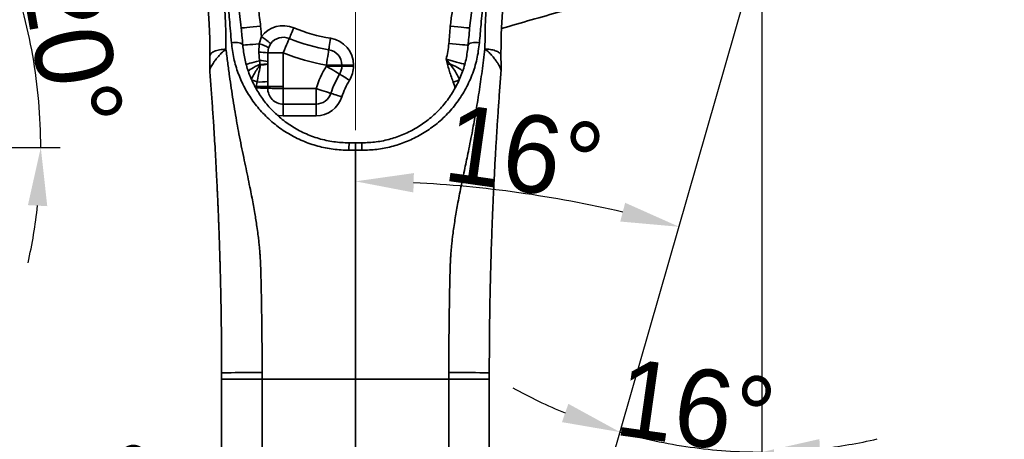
# Model space of a CAD drawing. Header units: millimetres. Extents: x 7702 to 16913, y -3294 to 4428.
# Tile 47 of 88: x 10334 to 10842, y 2549 to 2765. Entities that reach past the tile are written whole.
import ezdxf

# ---------------------------------------------------------------- set-up
doc = ezdxf.new("R2010")
doc.units = ezdxf.units.MM
doc.header["$LTSCALE"] = 6
doc.header["$PDSIZE"] = -1
doc.linetypes.add('CENTER', pattern=[50.8, 31.75, -6.35, 6.35, -6.35])
doc.linetypes.add('CENTERX2', pattern=[20.32, 12.7, -2.54, 2.54, -2.54])
doc.layers.add('中心线', color=4, linetype='CENTERX2', lineweight=20)
doc.layers.add('细点划线', color=6, linetype='CENTER')
doc.layers.add('虚拟位置', color=2, linetype='Continuous')
doc.dimstyles.new('ISO-25', dxfattribs={"dimtxt": 40, "dimasz": 30, "dimexe": 10, "dimexo": 0.625, "dimtad": 1, "dimtoh": 1, "dimdec": 1, "dimtxsty": 'Standard', "dimcen": 2.5, "dimclrd": 1, "dimclre": 1, "dimclrt": 4, "dimadec": 0, "dimazin": 0, "dimtfac": 1, "dimtdec": 1, "dimtmove": 0, "dimatfit": 3, "dimfxl": 1, "dimarcsym": 0})

# ---------------------------------------------------------------- blocks, each defined once
blk = doc.blocks.new('*D19')
at = {"layer": 'Defpoints', "color": 0, "linetype": 'ByBlock', "transparency": 16777216}
for p in [(10507.09, 2890.52), (10071.17, 2699.2), (10417.95, 2508.34), (10507.09, 2076.65), (10507.09, 1976.65)]:
    blk.add_point(p, dxfattribs=at)
at = {"layer": '中心线', "color": 1, "linetype": 'ByBlock', "lineweight": -2, "transparency": 16777216}
blk.add_arc((10507.09, 2076.65), 440.8, 93.9002, 121.0998, dxfattribs=at)
at = {"layer": '中心线', "color": 1, "linetype": 'ByBlock', "transparency": 16777216}
for points in [[(10476.94, 2521.43), (10477.28, 2511.43), (10507.09, 2517.45)], [(10282.13, 2449.9), (10276.68, 2458.28), (10254.26, 2437.73)]]:
    blk.add_solid(points, dxfattribs=at)
at = {"layer": '中心线', "color": 4, "linetype": 'ByBlock', "transparency": 16777216, "insert": (10368.34, 2516.72), "char_height": 40, "attachment_point": 5, "rotation": 17.5}
blk.add_mtext('{\\C3;35°}', dxfattribs=at)
blk = doc.blocks.new('*D20')
at = {"layer": 'Defpoints', "color": 0, "linetype": 'ByBlock', "transparency": 16777216}
for p in [(10507.09, 2890.52), (10860.79, 2339.97), (11255.54, 2208.62), (10507.09, 2076.65), (10507.09, 1976.65)]:
    blk.add_point(p, dxfattribs=at)
at = {"layer": '中心线', "color": 1, "linetype": 'ByBlock', "lineweight": -2, "transparency": 16777216}
blk.add_arc((10507.09, 2076.65), 440.95, 13.8989, 86.1011, dxfattribs=at)
at = {"layer": '中心线', "color": 1, "linetype": 'ByBlock', "transparency": 16777216}
for points in [[(10536.9, 2511.58), (10537.24, 2521.58), (10507.09, 2517.6)], [(10940.02, 2183.6), (10930.24, 2181.53), (10941.34, 2153.22)]]:
    blk.add_solid(points, dxfattribs=at)
at = {"layer": '中心线', "color": 4, "linetype": 'ByBlock', "transparency": 16777216, "insert": (10803.79, 2430.24), "char_height": 40, "attachment_point": 5, "rotation": 320}
blk.add_mtext('{\\C3;80°}', dxfattribs=at)
blk = doc.blocks.new('*D21')
at = {"layer": 'Defpoints', "color": 0, "transparency": 16777216}
for p in [(10757.15, 2948.88), (10343.02, 2730.98), (10071.17, 2699.2), (10071.17, 2699.2), (10199.74, 2699.2)]:
    blk.add_point(p, dxfattribs=at)
at = {"layer": '中心线', "color": 1, "lineweight": -2, "transparency": 16777216}
blk.add_line((10200.37, 2699.2), (10354.87, 2699.2), dxfattribs=at)
for start, end in [(26.2833, 32.5665), (0, 20), (347.4335, 353.7167)]:
    blk.add_arc((10071.17, 2699.2), 273.7, start, end, dxfattribs=at)
at = {"layer": '中心线', "color": 1, "transparency": 16777216}
for points in [[(10321.18, 2822.37), (10311.98, 2818.44), (10328.37, 2792.81)], [(10338.24, 2669.52), (10348.22, 2668.97), (10344.87, 2699.2)]]:
    blk.add_solid(points, dxfattribs=at)
at = {"layer": '中心线', "color": 4, "transparency": 16777216, "insert": (10361.03, 2750.31), "char_height": 40, "attachment_point": 5, "rotation": 280}
blk.add_mtext('{\\C3;20°}', dxfattribs=at)
blk = doc.blocks.new('*D24')
at = {"layer": 'Defpoints', "color": 0, "linetype": 'ByBlock', "transparency": 16777216}
for p in [(10507.09, 2890.52), (10716.59, 2807.2), (10619.11, 2671.33), (10507.09, 2076.65), (10507.09, 1976.65)]:
    blk.add_point(p, dxfattribs=at)
at = {"layer": '中心线', "color": 1, "linetype": 'ByBlock', "lineweight": -2, "transparency": 16777216}
blk.add_arc((10507.09, 2076.65), 605.14, 76.83925, 87.15925, dxfattribs=at)
at = {"layer": '中心线', "color": 1, "linetype": 'ByBlock', "transparency": 16777216}
for points in [[(10536.96, 2676.05), (10537.21, 2686.04), (10507.09, 2681.79)], [(10646.13, 2670.73), (10643.61, 2661.05), (10673.91, 2658.34)]]:
    blk.add_solid(points, dxfattribs=at)
at = {"layer": '中心线', "color": 4, "linetype": 'ByBlock', "transparency": 16777216, "insert": (10594.19, 2696.32), "char_height": 40, "attachment_point": 5, "rotation": 351.9993}
blk.add_mtext('{\\C3;16°}', dxfattribs=at)
blk = doc.blocks.new('*D25')
at = {"layer": 'Defpoints', "color": 0, "transparency": 16777216}
for p in [(10757.15, 2948.88), (10071.17, 2699.2), (10071.17, 2699.2), (10213.51, 2649.26), (10638.49, 2239.8)]:
    blk.add_point(p, dxfattribs=at)
at = {"layer": '中心线', "color": 1, "lineweight": -2, "transparency": 16777216}
blk.add_arc((10071.17, 2699.2), 150.84, 332.4139, 8.5861, dxfattribs=at)
at = {"layer": '中心线', "color": 1, "transparency": 16777216}
for points in [[(10215.48, 2720.49), (10225.17, 2722.96), (10212.92, 2750.79)], [(10209.05, 2626.61), (10200.69, 2632.09), (10188.4, 2604.27)]]:
    blk.add_solid(points, dxfattribs=at)
at = {"layer": '中心线', "color": 4, "transparency": 16777216, "insert": (10199.61, 2677.71), "char_height": 40, "attachment_point": 5, "rotation": 80.5}
blk.add_mtext('{\\C3;59°}', dxfattribs=at)
blk = doc.blocks.new('*D26')
at = {"layer": 'Defpoints', "color": 0, "transparency": 16777216}
for p in [(10716.59, 2807.2), (10716.59, 2807.2), (10667.52, 2546.67), (10507.09, 2076.65), (10716.58, 2077.2)]:
    blk.add_point(p, dxfattribs=at)
at = {"layer": '中心线', "color": 1, "lineweight": -2, "transparency": 16777216}
for start, end in [(241.0247, 247.5116), (253.9985, 269.9985), (276.4854, 282.9724)]:
    blk.add_arc((10716.59, 2807.2), 265.12, start, end, dxfattribs=at)
at = {"layer": '中心线', "color": 1, "transparency": 16777216}
for points in [[(10616.84, 2566.97), (10613.54, 2557.52), (10643.51, 2552.36)], [(10746.82, 2538.79), (10746.26, 2548.77), (10716.59, 2542.08)]]:
    blk.add_solid(points, dxfattribs=at)
at = {"layer": '中心线', "color": 4, "transparency": 16777216, "insert": (10682.56, 2565.09), "char_height": 40, "attachment_point": 5, "rotation": 351.9985}
blk.add_mtext('{\\C3;16°}', dxfattribs=at)

msp = doc.modelspace()

# ---------------------------------------------------------------- linework, layer by layer
at = {"color": 8, "linetype": 'Continuous', "lineweight": 35, "ltscale": 2}
for p, q in [((10448.02, 2762.63), (10446.64, 2774.01)), ((10455.9, 2730.68), (10455.76, 2730.07))]:
    msp.add_line(p, q, dxfattribs=at)
at = {"color": 7, "linetype": 'Continuous', "lineweight": 35, "ltscale": 2}
for p, q in [((10567.54, 2774.01), (10565.96, 2760.92)), ((10448.22, 2760.92), (10448.02, 2762.63)), ((10457.52, 2752.76), (10458.65, 2756.48)), ((10457.25, 2748.38), (10457.52, 2752.76)), ((10463.47, 2752.91), (10462.33, 2750.74)), ((10457.58, 2744.07), (10457.25, 2748.38)), ((10462.33, 2750.74), (10461.9, 2748.14)), ((10461.9, 2748.14), (10461.9, 2743.62)), ((10461.9, 2748.14), (10469.9, 2748.14)), ((10469.9, 2748.14), (10469.9, 2730.82)), ((10458.03, 2741.88), (10457.95, 2742.18)), ((10461.9, 2742.49), (10461.9, 2742.42)), ((10461.9, 2742.42), (10461.9, 2733.26)), ((10492.09, 2741.26), (10492.09, 2741.83)), ((10492.09, 2741.83), (10500.09, 2741.83)), ((10492.09, 2741.26), (10500.09, 2741.26)), ((10500.09, 2741.26), (10500.09, 2741.83)), ((10500.09, 2741.83), (10506.09, 2741.83)), ((10500.09, 2741.26), (10506.09, 2741.26)), ((10506.09, 2741.83), (10506.09, 2741.26)), ((10431.99, 2738.95), (10431.97, 2740.03)), ((10582.19, 2738.95), (10582.21, 2740.03)), ((10455.9, 2730.68), (10455.92, 2730.81)), ((10455.92, 2730.81), (10456.35, 2733.09)), ((10461.9, 2733.26), (10461.9, 2730.82)), ((10461.9, 2730.82), (10461.9, 2730.65)), ((10461.9, 2730.82), (10469.9, 2730.82)), ((10469.88, 2729.65), (10486.78, 2729.65)), ((10469.88, 2721.65), (10469.88, 2729.65)), ((10486.78, 2729.65), (10486.78, 2721.65)), ((10469.88, 2721.65), (10486.78, 2721.65)), ((10469.88, 2721.65), (10469.88, 2715.65)), ((10486.78, 2721.65), (10486.78, 2715.65)), ((10486.78, 2715.65), (10469.88, 2715.65)), ((10507.09, 2697.83), (10507.09, 2701.65)), ((10438.09, 2504.65), (10438.09, 2579.63)), ((10507.09, 2579.65), (10507.09, 2536.65)), ((10576.09, 2579.63), (10576.09, 2504.65))]:
    msp.add_line(p, q, dxfattribs=at)
at = {"color": 7, "linetype": 'Continuous', "lineweight": 35, "ltscale": 2, "flags": 128}
for points in [[(10458.19, 2761.81), (10456.24, 2761.63), (10454.37, 2761.47), (10452.65, 2761.32), (10451.14, 2761.18), (10449.9, 2761.07), (10448.98, 2760.99), (10448.42, 2760.94), (10448.22, 2760.92)], [(10556, 2761.81), (10557.94, 2761.63), (10559.81, 2761.47), (10561.53, 2761.32), (10563.04, 2761.18), (10564.28, 2761.07), (10565.2, 2760.99), (10565.77, 2760.94), (10565.96, 2760.92)], [(10458.65, 2756.48), (10459.59, 2755.78), (10460.49, 2755.11), (10461.33, 2754.5), (10462.06, 2753.95), (10462.66, 2753.51), (10463.1, 2753.18), (10463.38, 2752.98), (10463.47, 2752.91)], [(10475.32, 2761.05), (10474.87, 2759.97), (10474.43, 2758.93), (10474.03, 2757.98), (10473.68, 2757.14), (10473.39, 2756.45), (10473.17, 2755.94), (10473.04, 2755.63), (10473, 2755.52)], [(10443.18, 2753.34), (10444.24, 2753.44), (10445.29, 2753.46), (10446.28, 2753.39), (10447.17, 2753.25), (10447.91, 2753.03), (10448.48, 2752.74), (10448.85, 2752.41), (10448.99, 2752.04)], [(10457.52, 2752.76), (10455.79, 2752.61), (10454.17, 2752.47), (10452.69, 2752.35), (10451.42, 2752.24), (10450.38, 2752.16), (10449.62, 2752.09), (10449.15, 2752.05), (10448.99, 2752.04)], [(10473, 2755.52), (10472.94, 2755.38), (10472.76, 2754.96), (10472.48, 2754.28), (10472.09, 2753.36), (10471.62, 2752.24), (10471.08, 2750.97), (10470.5, 2749.58), (10469.9, 2748.14)], [(10494.28, 2755.65), (10494.1, 2754.5), (10493.92, 2753.39), (10493.76, 2752.36), (10493.62, 2751.46), (10493.5, 2750.73), (10493.41, 2750.18), (10493.36, 2749.84), (10493.34, 2749.73)], [(10555.23, 2752.88), (10557.17, 2752.71), (10559.04, 2752.56), (10560.76, 2752.41), (10562.27, 2752.28), (10563.51, 2752.18), (10564.43, 2752.1), (10565, 2752.05), (10565.19, 2752.04)], [(10571, 2753.34), (10569.94, 2753.44), (10568.89, 2753.46), (10567.9, 2753.39), (10567.01, 2753.25), (10566.27, 2753.03), (10565.7, 2752.74), (10565.34, 2752.41), (10565.19, 2752.04)], [(10493.34, 2749.73), (10493.32, 2749.58), (10493.25, 2749.13), (10493.13, 2748.4), (10492.97, 2747.41), (10492.79, 2746.22), (10492.57, 2744.85), (10492.33, 2743.37), (10492.09, 2741.83)], [(10492.09, 2741.26), (10493.42, 2740.45), (10494.71, 2739.67), (10495.89, 2738.95), (10496.93, 2738.32), (10497.78, 2737.81), (10498.41, 2737.42), (10498.8, 2737.19), (10498.93, 2737.11)], [(10555.76, 2742.37), (10555.62, 2742.34), (10555.47, 2742.3), (10555.33, 2742.27), (10555.18, 2742.23), (10555.03, 2742.19), (10554.88, 2742.16), (10554.73, 2742.12), (10554.58, 2742.09)], [(10498.93, 2737.11), (10499.03, 2737.05), (10499.32, 2736.87), (10499.79, 2736.58), (10500.43, 2736.19), (10501.21, 2735.72), (10502.1, 2735.18), (10503.06, 2734.6), (10504.06, 2733.99)], [(10461.9, 2730.82), (10461.78, 2730.81), (10461.44, 2730.81), (10460.89, 2730.81), (10460.15, 2730.81), (10459.24, 2730.81), (10458.21, 2730.81), (10457.09, 2730.81), (10455.92, 2730.81)], [(10461.89, 2729.86), (10461.77, 2729.86), (10461.43, 2729.87), (10460.88, 2729.88), (10460.13, 2729.9), (10459.22, 2729.92), (10458.18, 2729.95), (10457.06, 2729.98), (10455.89, 2730.01)], [(10461.9, 2730.65), (10461.78, 2730.65), (10461.44, 2730.65), (10460.89, 2730.66), (10460.14, 2730.66), (10459.23, 2730.66), (10458.19, 2730.67), (10457.07, 2730.67), (10455.9, 2730.68)], [(10461.89, 2729.86), (10462.04, 2729.85), (10462.49, 2729.84), (10463.23, 2729.82), (10464.23, 2729.79), (10465.44, 2729.76), (10466.82, 2729.73), (10468.32, 2729.69), (10469.88, 2729.65)], [(10486.78, 2729.65), (10488.26, 2729.17), (10489.69, 2728.71), (10491.01, 2728.28), (10492.16, 2727.91), (10493.11, 2727.6), (10493.81, 2727.37), (10494.24, 2727.23), (10494.39, 2727.18)], [(10494.39, 2727.18), (10494.5, 2727.15), (10494.82, 2727.04), (10495.35, 2726.87), (10496.06, 2726.64), (10496.93, 2726.36), (10497.91, 2726.04), (10498.98, 2725.7), (10500.1, 2725.34)], [(10438.09, 2582.92), (10438.3, 2582.94), (10438.91, 2582.96), (10439.92, 2582.99), (10441.31, 2583.01), (10443.06, 2583.03), (10445.13, 2583.05), (10447.49, 2583.06), (10450.1, 2583.07), (10452.92, 2583.09), (10455.9, 2583.09), (10458.98, 2583.1)], [(10438.09, 2579.63), (10438.3, 2579.63), (10438.91, 2579.64), (10439.92, 2579.64), (10441.31, 2579.64), (10443.06, 2579.64), (10445.13, 2579.64), (10447.49, 2579.64), (10450.11, 2579.65), (10452.92, 2579.65), (10455.9, 2579.65), (10458.98, 2579.65)], [(10459.03, 2515.19), (10459, 2551.29), (10458.98, 2579.65)], [(10555.2, 2579.65), (10555.17, 2543.55), (10555.15, 2515.19)], [(10576.09, 2582.92), (10575.89, 2582.94), (10575.27, 2582.96), (10574.26, 2582.99), (10572.87, 2583.01), (10571.13, 2583.03), (10569.05, 2583.05), (10566.69, 2583.06), (10564.08, 2583.07), (10561.26, 2583.09), (10558.28, 2583.09), (10555.2, 2583.1)], [(10576.09, 2579.63), (10575.89, 2579.63), (10575.27, 2579.64), (10574.26, 2579.64), (10572.87, 2579.64), (10571.12, 2579.64), (10569.05, 2579.64), (10566.69, 2579.64), (10564.08, 2579.65), (10561.26, 2579.65), (10558.28, 2579.65), (10555.2, 2579.65)]]:
    msp.add_lwpolyline(points, dxfattribs=at)
at = {"color": 8, "linetype": 'Continuous', "lineweight": 35, "ltscale": 2, "flags": 128}
for points in [[(10457.58, 2744.07), (10456.15, 2743.68), (10454.82, 2743.32), (10453.64, 2743), (10452.63, 2742.73), (10451.81, 2742.51), (10451.21, 2742.34), (10450.85, 2742.24), (10450.84, 2742.24)], [(10457.95, 2742.18), (10456.61, 2741.6), (10455.39, 2741.02), (10454.31, 2740.45), (10453.42, 2739.92), (10452.71, 2739.43), (10452.23, 2738.99), (10451.97, 2738.62), (10451.93, 2738.51)], [(10553.81, 2744.84), (10555.69, 2744.32), (10557.5, 2743.83), (10559.17, 2743.38), (10560.63, 2742.98), (10561.83, 2742.65), (10562.72, 2742.41), (10563.27, 2742.26), (10563.3, 2742.25)], [(10555.76, 2742.37), (10557.19, 2741.77), (10558.5, 2741.16), (10559.66, 2740.57), (10560.63, 2740.01), (10561.39, 2739.49), (10561.92, 2739.03), (10562.21, 2738.64), (10562.24, 2738.57)], [(10456.35, 2733.09), (10455.89, 2733.27), (10455.43, 2733.44), (10454.99, 2733.61), (10454.59, 2733.77), (10454.21, 2733.92), (10453.87, 2734.05), (10453.74, 2734.1)], [(10560.46, 2734.11), (10560.26, 2734.03), (10559.88, 2733.88), (10559.47, 2733.72), (10559.01, 2733.55), (10558.53, 2733.36), (10558.03, 2733.17), (10557.53, 2732.97)], [(10558.44, 2730.02), (10558.1, 2731.3), (10557.53, 2732.97), (10557.53, 2732.97), (10557.53, 2732.97)], [(10469.88, 2715.65), (10467.66, 2715.83), (10466.69, 2716.02)]]:
    msp.add_lwpolyline(points, dxfattribs=at)
at = {"color": 7, "linetype": 'Continuous', "lineweight": 35, "ltscale": 2}
for centre, radius, start, end in [((8438.09, 2582.92), 2028, 4.90956, 5.06063), ((10469.9, 2748.14), 14, 67.2061, 143.4631), ((12576.09, 2582.92), 2028, 174.93937, 175.19261), ((10507.09, 2836.65), 82, 247.2061, 261.0107), ((10451.71, 2732.15), 21.41, 60.2585, 74.2584), ((10469.9, 2748.14), 8, 67.2061, 143.4631), ((10507.09, 2836.65), 88, 247.2061, 261.0107), ((10492.09, 2741.83), 14, 0, 81.0107), ((10510.38, 2756.65), 45, 344.7819, 355.1926), ((10458.24, 2722.31), 26.09, 81.9349, 92.181), ((10507.09, 2836.65), 96, 247.2061, 261.0107), ((10492.09, 2741.83), 8, 0, 81.0107), ((10458.45, 2731.67), 12.44, 73.9081, 94.0254), ((10458.72, 2757.72), 15.56, 267.1747, 281.7998), ((10458.76, 2750.81), 8.96, 265.3604, 290.5091), ((10539.11, 2712.72), 55, 148.7397, 162.0705), ((10492.09, 2741.26), 8, 328.7397, 0), ((10492.09, 2741.26), 14, 328.7397, 0), ((10539.11, 2712.72), 47, 148.7397, 162.0705), ((10457.67, 2779.08), 46.02, 268.3606, 275.2738), ((10424.9, 2730.82), 45, 358.513, 0), ((10539.11, 2712.72), 41, 148.7397, 162.0705), ((10424.9, 2730.82), 31, 358.513, 359.7474), ((10469.88, 2729.65), 8, 178.513, 270), ((10424.9, 2730.82), 37, 358.513, 359.7474), ((10486.78, 2729.65), 8, 270, 342.0705), ((10486.78, 2729.65), 14, 270, 342.0705), ((10600.21, 2698.64), 96.46, 178.2132, 180.4815), ((10414.03, 2698.64), 96.4, 359.5178, 1.7876)]:
    msp.add_arc(centre, radius, start, end, dxfattribs=at)
for points, knots in [([(11229.8, 2796.3), (11218.84, 2798.2), (11196.92, 2802.01), (11163.88, 2806.72), (11130.68, 2810.71), (11097.33, 2813.89), (11063.86, 2816.29), (11028.91, 2817.94), (10992.5, 2818.74), (10954.66, 2818.54), (10916.84, 2817.32), (10879.08, 2815.08), (10841.4, 2811.82), (10803.83, 2807.55), (10766.4, 2802.27), (10728.5, 2795.87), (10690.17, 2788.3), (10651.46, 2779.49), (10615.5, 2770.34), (10592.61, 2763.62), (10582.41, 2760.63)], [0, 0, 0, 0, 0.050952, 0.101911, 0.152863, 0.204092, 0.255328, 0.306557, 0.364331, 0.422127, 0.479923, 0.537697, 0.59547, 0.653265, 0.71106, 0.768833, 0.829583, 0.890359, 0.951134, 1, 1, 1, 1]), ([(10439.51, 2773.93), (10439.69, 2771.38), (10440.24, 2763.52), (10440.3, 2755.49), (10440.35, 2750.06)], [0, 0, 0, 0, 0.324579, 1, 1, 1, 1]), ([(10443.18, 2753.34), (10442.83, 2757.35), (10442.22, 2764.54), (10441.56, 2771.62), (10441.27, 2774.74)], [0, 0, 0, 0, 0.559201, 1, 1, 1, 1]), ([(10458.19, 2761.81), (10458.03, 2763.32), (10457.73, 2766.24), (10456.96, 2771.13), (10456.16, 2774.46), (10455.69, 2776.42)], [0, 0, 0, 0, 0.306817, 0.593819, 1, 1, 1, 1]), ([(10558.49, 2776.42), (10558.19, 2775.21), (10557.56, 2772.68), (10556.65, 2767.81), (10556.25, 2764.13), (10556, 2761.81)], [0, 0, 0, 0, 0.251947, 0.526797, 1, 1, 1, 1]), ([(10572.91, 2774.74), (10572.54, 2770.77), (10571.88, 2763.68), (10571.27, 2756.49), (10571, 2753.34)], [0, 0, 0, 0, 0.560797, 1, 1, 1, 1]), ([(10573.84, 2750.15), (10573.88, 2755.55), (10573.94, 2763.55), (10574.49, 2771.38), (10574.67, 2773.93)], [0, 0, 0, 0, 0.674389, 1, 1, 1, 1]), ([(10432.09, 2746.74), (10432.04, 2751.88), (10431.97, 2759.48), (10431.45, 2766.92), (10431.28, 2769.33)], [0, 0, 0, 0, 0.6753704, 1, 1, 1, 1]), ([(10582.9, 2769.33), (10582.73, 2766.92), (10582.21, 2759.51), (10582.14, 2751.94), (10582.09, 2746.83)], [0, 0, 0, 0, 0.325761, 1, 1, 1, 1]), ([(10448.99, 2752.04), (10448.85, 2753.7), (10448.6, 2756.67), (10448.34, 2759.62), (10448.22, 2760.92)], [0, 0, 0, 0, 0.559786, 1, 1, 1, 1]), ([(10565.96, 2760.92), (10565.81, 2759.27), (10565.55, 2756.32), (10565.3, 2753.35), (10565.19, 2752.04)], [0, 0, 0, 0, 0.56021, 1, 1, 1, 1]), ([(10503.75, 2697.83), (10501.05, 2697.93), (10495.61, 2698.14), (10487.58, 2699.84), (10479.78, 2702.53), (10472.36, 2706.3), (10465.45, 2711.11), (10459.32, 2716.77), (10454.1, 2723.13), (10449.83, 2730.02), (10446.54, 2737.43), (10444.17, 2745.24), (10443.51, 2750.63), (10443.18, 2753.34)], [0, 0, 0, 0, 0.086826, 0.174299, 0.262933, 0.353201, 0.445421, 0.539739, 0.630084, 0.721409, 0.81364, 0.906569, 1, 1, 1, 1]), ([(10503.8, 2701.65), (10501.16, 2701.76), (10495.87, 2701.98), (10488.14, 2703.74), (10480.79, 2706.49), (10473.96, 2710.23), (10467.79, 2714.84), (10462.48, 2720.1), (10458.05, 2725.85), (10454.49, 2731.94), (10451.77, 2738.4), (10449.83, 2745.13), (10449.27, 2749.73), (10448.99, 2752.04)], [0, 0, 0, 0, 0.092826, 0.185697, 0.278667, 0.371771, 0.46502, 0.558409, 0.646585, 0.734855, 0.823197, 0.911587, 1, 1, 1, 1]), ([(10565.19, 2752.04), (10564.89, 2749.59), (10564.29, 2744.71), (10562.15, 2737.6), (10559.12, 2730.8), (10555.17, 2724.42), (10550.34, 2718.6), (10544.81, 2713.54), (10538.7, 2709.31), (10532.16, 2705.96), (10525.17, 2703.51), (10517.86, 2701.94), (10512.87, 2701.75), (10510.38, 2701.65)], [0, 0, 0, 0, 0.093763, 0.187498, 0.281176, 0.374768, 0.468249, 0.561597, 0.64949, 0.737253, 0.824902, 0.912469, 1, 1, 1, 1]), ([(10571, 2753.34), (10570.64, 2750.47), (10569.93, 2744.76), (10567.32, 2736.51), (10563.66, 2728.71), (10558.93, 2721.54), (10553.27, 2715.14), (10546.94, 2709.73), (10540.15, 2705.36), (10533.07, 2702), (10525.69, 2699.61), (10518.11, 2698.11), (10512.98, 2697.92), (10510.43, 2697.83)], [0, 0, 0, 0, 0.099074, 0.197567, 0.295247, 0.391879, 0.487374, 0.581104, 0.66757, 0.75235, 0.835742, 0.918153, 1, 1, 1, 1]), ([(10431.97, 2740.03), (10431.97, 2740.03), (10431.97, 2740.03), (10431.97, 2740.03), (10431.97, 2740.05), (10431.97, 2740.1), (10431.98, 2740.26), (10432, 2740.95), (10432.04, 2742.64), (10432.07, 2744.7), (10432.08, 2746.22), (10432.09, 2746.74)], [0, 0, 0, 0, 0.000064, 0.005884, 0.011662, 0.019639, 0.034144, 0.082532, 0.310613, 0.76371, 1, 1, 1, 1]), ([(10440.35, 2750.05), (10439.53, 2749.34), (10438.14, 2748.15), (10436.39, 2746.26), (10435.1, 2744.69), (10433.82, 2742.93), (10432.95, 2741.5), (10432.37, 2740.34), (10432.14, 2739.76), (10432.04, 2739.38), (10432, 2739.19), (10431.99, 2739.06), (10431.99, 2738.98), (10431.99, 2738.95)], [0, 0, 0, 0, 0.185421, 0.314249, 0.44611, 0.550995, 0.729338, 0.797438, 0.887204, 0.927302, 0.954953, 0.977366, 1, 1, 1, 1]), ([(10440.35, 2750.05), (10439.22, 2749.95), (10436.97, 2749.74), (10434.29, 2748.96), (10432.45, 2747.93), (10432.21, 2747.14), (10432.09, 2746.74)], [0, 0, 0, 0, 0.25, 0.499999, 0.749999, 1, 1, 1, 1]), ([(10458.98, 2583.1), (10458.97, 2586.46), (10458.96, 2593.01), (10458.88, 2602.6), (10458.78, 2611.69), (10458.64, 2620.12), (10458.51, 2626.82), (10458.4, 2631.81), (10458.31, 2635.44), (10458.21, 2638.72), (10458.07, 2641.53), (10457.91, 2643.93), (10457.73, 2646.22), (10457.49, 2648.73), (10457.2, 2651.47), (10456.8, 2654.76), (10456.32, 2658.25), (10455.77, 2661.89), (10455.17, 2665.48), (10454.51, 2669.24), (10453.75, 2673.32), (10452.86, 2677.86), (10451.82, 2682.96), (10450.66, 2688.5), (10449.46, 2694.24), (10448.23, 2700.19), (10447.07, 2706.06), (10445.99, 2711.84), (10444.98, 2717.66), (10444, 2723.69), (10443.05, 2729.89), (10442.13, 2736.29), (10441.22, 2743.03), (10440.64, 2747.69), (10440.35, 2750.05)], [0, 0, 0, 0, 0.058363, 0.113918, 0.166666, 0.216605, 0.260864, 0.283474, 0.303956, 0.324253, 0.34101, 0.353086, 0.366519, 0.381306, 0.397444, 0.414929, 0.439649, 0.459645, 0.47984, 0.504158, 0.527181, 0.553611, 0.58637, 0.620136, 0.654913, 0.691518, 0.729523, 0.762854, 0.798156, 0.836735, 0.874442, 0.912896, 0.95569, 1, 1, 1, 1]), ([(10573.84, 2750.15), (10573.35, 2746.3), (10572.41, 2738.89), (10570.82, 2727.82), (10569.18, 2717.63), (10567.35, 2707.42), (10565.46, 2697.95), (10563.41, 2688.19), (10561.51, 2679.09), (10559.78, 2670.21), (10558.36, 2662), (10557.48, 2655.83), (10556.95, 2651.41), (10556.67, 2648.79), (10556.43, 2646.2), (10556.24, 2643.74), (10556.11, 2641.54), (10556.03, 2639.98), (10555.98, 2638.87), (10555.93, 2637.65), (10555.87, 2635.59), (10555.8, 2632.38), (10555.7, 2628.19), (10555.61, 2623.8), (10555.45, 2614.98), (10555.26, 2601.55), (10555.22, 2589.37), (10555.2, 2583.1)], [0, 0, 0, 0, 0.071867, 0.138693, 0.205322, 0.260231, 0.326912, 0.379448, 0.439286, 0.49297, 0.540137, 0.586792, 0.602923, 0.618387, 0.633182, 0.648565, 0.661615, 0.67183, 0.675986, 0.681011, 0.693208, 0.711953, 0.737246, 0.766374, 0.788492, 0.891091, 1, 1, 1, 1]), ([(10582.19, 2738.95), (10582.14, 2739.28), (10582.05, 2739.93), (10581.22, 2741.55), (10580.23, 2743.13), (10579.1, 2744.71), (10577.68, 2746.45), (10575.91, 2748.35), (10574.55, 2749.52), (10573.84, 2750.15)], [0, 0, 0, 0, 0.162164, 0.323627, 0.436052, 0.551681, 0.692515, 0.837421, 1, 1, 1, 1]), ([(10573.84, 2750.15), (10574.76, 2750.07), (10576.74, 2749.9), (10578.91, 2749.36), (10580.4, 2748.75), (10581.32, 2748.19), (10581.96, 2747.54), (10582.05, 2747.07), (10582.09, 2746.83)], [0, 0, 0, 0, 0.205041, 0.439677, 0.568578, 0.704935, 0.848742, 1, 1, 1, 1]), ([(10582.09, 2746.83), (10582.1, 2746.31), (10582.11, 2744.77), (10582.14, 2742.68), (10582.19, 2740.96), (10582.21, 2740.26), (10582.21, 2740.1), (10582.21, 2740.05), (10582.21, 2740.03), (10582.21, 2740.03), (10582.21, 2740.03)], [0, 0, 0, 0, 0.2347549, 0.6887528, 0.9172931, 0.9657738, 0.9803268, 0.9883067, 0.9940989, 1, 1, 1, 1]), ([(10456.35, 2733.09), (10456.91, 2735.7), (10457.53, 2738.62), (10457.99, 2741.57), (10458.03, 2741.88)], [0, 0, 0, 0, 0.89342, 1, 1, 1, 1]), ([(10457.95, 2742.18), (10457.9, 2742.42), (10457.79, 2742.89), (10457.67, 2743.52), (10457.6, 2743.92), (10457.58, 2744.07)], [0, 0, 0, 0, 0.382137, 0.75253, 1, 1, 1, 1]), ([(10461.9, 2743.62), (10461.9, 2743.52), (10461.9, 2743.29), (10461.9, 2742.91), (10461.9, 2742.63), (10461.9, 2742.49)], [0, 0, 0, 0, 0.2539318, 0.6269939, 1, 1, 1, 1]), ([(10553.81, 2744.84), (10553.81, 2744.83), (10554.04, 2744.58), (10554.49, 2744.04), (10555.14, 2743.23), (10555.56, 2742.66), (10555.76, 2742.37)], [0, 0, 0, 0, 0.006517, 0.323383, 0.66117, 1, 1, 1, 1]), ([(10554.58, 2742.09), (10554.47, 2742.54), (10554.23, 2743.46), (10553.96, 2744.37), (10553.81, 2744.83), (10553.81, 2744.84)], [0, 0, 0, 0, 0.495464, 0.991667, 1, 1, 1, 1]), ([(10557.53, 2732.97), (10557.46, 2733.15), (10557.03, 2734.27), (10556.27, 2736.33), (10555.33, 2739.18), (10554.83, 2741.12), (10554.58, 2742.09)], [0, 0, 0, 0, 0.060998, 0.373966, 0.686959, 1, 1, 1, 1]), ([(10438.09, 2582.92), (10438.09, 2586.38), (10438.08, 2593.31), (10437.99, 2603.53), (10437.87, 2613.2), (10437.72, 2621.81), (10437.55, 2629.8), (10437.4, 2635.69), (10437.28, 2640.02), (10437.2, 2642.49), (10437.13, 2645.01), (10437.04, 2647.61), (10436.95, 2650.39), (10436.86, 2653.21), (10436.75, 2656.1), (10436.66, 2658.64), (10436.56, 2661.14), (10436.46, 2663.65), (10436.35, 2666.38), (10436.24, 2668.89), (10436.14, 2671.24), (10436.04, 2673.51), (10435.93, 2675.84), (10435.74, 2679.93), (10435.46, 2685.63), (10435.07, 2692.79), (10434.7, 2699.45), (10434.31, 2705.84), (10433.86, 2712.95), (10433.33, 2720.97), (10432.69, 2729.93), (10432.23, 2735.92), (10431.99, 2738.95)], [0, 0, 0, 0, 0.065963, 0.131972, 0.194839, 0.250377, 0.296627, 0.347781, 0.363459, 0.379498, 0.394931, 0.411543, 0.429336, 0.447959, 0.46542, 0.484478, 0.496322, 0.513085, 0.532419, 0.548408, 0.561132, 0.577176, 0.591721, 0.605661, 0.655401, 0.700616, 0.742838, 0.783241, 0.823822, 0.8806, 0.939713, 1, 1, 1, 1]), ([(10582.19, 2738.95), (10581.96, 2735.97), (10581.5, 2730.07), (10580.87, 2721.22), (10580.3, 2712.68), (10579.77, 2704.35), (10579.36, 2697.28), (10579.02, 2691.21), (10578.75, 2686.12), (10578.48, 2680.71), (10578.26, 2676.12), (10578.09, 2672.38), (10577.98, 2669.87), (10577.86, 2667.11), (10577.74, 2664.19), (10577.61, 2660.98), (10577.5, 2658.02), (10577.37, 2654.47), (10577.22, 2650.08), (10577.05, 2644.9), (10576.9, 2639.91), (10576.76, 2634.85), (10576.64, 2629.88), (10576.52, 2624.6), (10576.4, 2618.52), (10576.28, 2610.89), (10576.17, 2601.91), (10576.1, 2592.44), (10576.1, 2586.09), (10576.09, 2582.92)], [0, 0, 0, 0, 0.059378, 0.11762, 0.173884, 0.226103, 0.278994, 0.309949, 0.342412, 0.376559, 0.413381, 0.429973, 0.448112, 0.461261, 0.482543, 0.503954, 0.522528, 0.538992, 0.571788, 0.606352, 0.637878, 0.667094, 0.703246, 0.733243, 0.768281, 0.819576, 0.87904, 0.93955, 1, 1, 1, 1]), ([(10507.09, 2701.65), (10506.48, 2701.65), (10505.38, 2701.65), (10504.28, 2701.65), (10503.8, 2701.65)], [0, 0, 0, 0, 0.560116, 1, 1, 1, 1]), ([(10510.38, 2701.65), (10509.77, 2701.65), (10508.67, 2701.65), (10507.57, 2701.65), (10507.09, 2701.65)], [0, 0, 0, 0, 0.559898, 1, 1, 1, 1]), ([(10507.09, 2697.83), (10506.47, 2697.83), (10505.36, 2697.83), (10504.24, 2697.83), (10503.75, 2697.83)], [0, 0, 0, 0, 0.560054, 1, 1, 1, 1]), ([(10507.09, 2697.83), (10507.09, 2690.59), (10507.09, 2676.12), (10507.09, 2654.16), (10507.09, 2630.75), (10507.09, 2605.9), (10507.09, 2588.4), (10507.09, 2579.65)], [0, 0, 0, 0, 0.18667, 0.373339, 0.560008, 0.780004, 1, 1, 1, 1]), ([(10510.43, 2697.83), (10509.8, 2697.83), (10508.69, 2697.83), (10507.58, 2697.83), (10507.09, 2697.83)], [0, 0, 0, 0, 0.55995, 1, 1, 1, 1]), ([(10438.09, 2579.63), (10438.09, 2580.24), (10438.09, 2581.34), (10438.09, 2582.44), (10438.09, 2582.92)], [0, 0, 0, 0, 0.55997, 1, 1, 1, 1]), ([(10458.98, 2579.65), (10458.98, 2580.29), (10458.98, 2581.44), (10458.98, 2582.59), (10458.98, 2583.1)], [0, 0, 0, 0, 0.559948, 1, 1, 1, 1]), ([(10458.98, 2579.65), (10463.43, 2579.65), (10472.32, 2579.65), (10488.36, 2579.65), (10499.96, 2579.65), (10507.09, 2579.65)], [0, 0, 0, 0, 0.278285, 0.556895, 1, 1, 1, 1]), ([(10507.09, 2579.65), (10511.64, 2579.65), (10520.69, 2579.65), (10536.75, 2579.65), (10548.21, 2579.65), (10555.2, 2579.65)], [0, 0, 0, 0, 0.282916, 0.562699, 1, 1, 1, 1]), ([(10555.2, 2583.1), (10555.2, 2582.45), (10555.2, 2581.3), (10555.2, 2580.15), (10555.2, 2579.65)], [0, 0, 0, 0, 0.5600587, 1, 1, 1, 1]), ([(10576.09, 2582.92), (10576.09, 2582.3), (10576.09, 2581.21), (10576.09, 2580.11), (10576.09, 2579.63)], [0, 0, 0, 0, 0.56005, 1, 1, 1, 1])]:
    msp.add_open_spline(points, degree=3, knots=knots, dxfattribs=at)
at = {"color": 8, "linetype": 'Continuous', "lineweight": 35, "ltscale": 2}
for points, knots in [([(10453.52, 2734.61), (10453.89, 2735.37), (10454.69, 2737.03), (10456.16, 2739.42), (10457.38, 2741.03), (10458.02, 2741.86), (10458.03, 2741.88)], [0, 0, 0, 0, 0.291091, 0.638662, 0.989664, 1, 1, 1, 1]), ([(10555.76, 2742.37), (10556.41, 2741.54), (10557.67, 2739.92), (10559.27, 2737.41), (10560.2, 2735.62), (10560.64, 2734.69), (10560.66, 2734.65)], [0, 0, 0, 0, 0.340436, 0.667987, 0.985652, 1, 1, 1, 1])]:
    msp.add_open_spline(points, degree=3, knots=knots, dxfattribs=at)
at = {"layer": '中心线', "ltscale": 2}
msp.add_line((10507.09, 1976.65), (10507.09, 2890.52), dxfattribs=at)
at = {"layer": '细点划线', "color": 4, "ltscale": 15}
msp.add_spline([(10763.49, 2122.55), (10807.14, 2182.43), (10832.21, 2223.68), (10864.24, 2287.7), (10894.01, 2367.67), (10913.21, 2445.01), (10920.83, 2493.79), (10925.31, 2546.45), (10925.84, 2603.84), (10919.89, 2677.49), (10906.78, 2749.12), (10882.15, 2831.63)], degree=3, dxfattribs=at)
at = {"layer": '虚拟位置'}
for p, q in [((10507.09, 2076.65), (10716.59, 2807.2)), ((10716.59, 2807.2), (10716.58, 2077.2))]:
    msp.add_line(p, q, dxfattribs=at)

# ---------------------------------------------------------------- dimensions: what is measured, and where the dimension line sits
at = {"layer": '中心线'}
for base, line1, line2, picture, middle in [((10343.02, 2730.98), ((10071.17, 2699.2), (10199.74, 2699.2)), ((10071.17, 2699.2), (10757.15, 2948.88)), '*D21', (10361.03, 2750.31)), ((10213.51, 2649.26), ((10071.17, 2699.2), (10638.49, 2239.8)), ((10071.17, 2699.2), (10757.15, 2948.88)), '*D25', (10199.61, 2677.71)), ((10667.52, 2546.67), ((10716.59, 2807.2), (10716.58, 2077.2)), ((10507.09, 2076.65), (10716.59, 2807.2)), '*D26', (10682.56, 2565.09))]:
    dim = msp.add_angular_dim_2l(base=base, line1=line1, line2=line2, text='{\\C3;<>}', dimstyle='ISO-25', dxfattribs=at)
    dim.commit()
    dim.dimension.update_dxf_attribs({"geometry": picture, "text_midpoint": middle})
at = {"layer": '中心线', "linetype": 'ByBlock'}
for base, line1, line2, picture, middle in [((10417.95, 2508.34), ((10507.09, 1976.65), (10507.09, 2890.52)), ((10507.09, 2076.65), (10071.17, 2699.2)), '*D19', (10368.34, 2516.72)), ((10860.79, 2339.97), ((11255.54, 2208.62), (10507.09, 2076.65)), ((10507.09, 1976.65), (10507.09, 2890.52)), '*D20', (10803.79, 2430.24)), ((10619.11, 2671.33), ((10507.09, 1976.65), (10507.09, 2890.52)), ((10507.09, 2076.65), (10716.59, 2807.2)), '*D24', (10594.19, 2696.32))]:
    dim = msp.add_angular_dim_2l(base=base, line1=line1, line2=line2, text='{\\C3;<>}', dimstyle='ISO-25', dxfattribs=at)
    dim.commit()
    dim.dimension.update_dxf_attribs({"geometry": picture, "text_midpoint": middle})

doc.saveas('drawing.dxf')
